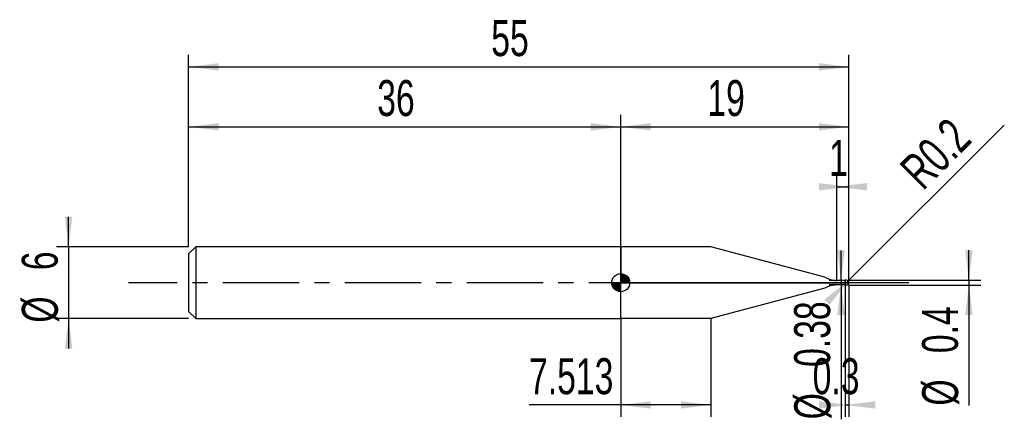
# Model space of a CAD drawing. Extents: x -14.1 to 67.9, y -11.4 to 21.9.
import ezdxf
from ezdxf.enums import TextEntityAlignment as Align

# ---------------------------------------------------------------- set-up
doc = ezdxf.new("R2010")
doc.units = 0
doc.linetypes.add('CENTER', pattern=[10.16, 6.35, -1.27, 1.27, -1.27])
doc.layers.get('0').update_dxf_attribs({"linetype": 'CONTINUOUS'})
for name, color, linetype in [('1', 4, 'CONTINUOUS'), ('2', 7, 'CONTINUOUS'), ('4', 2, 'CENTER'), ('CUT', 1, 'CONTINUOUS'), ('NOCUT', 7, 'CONTINUOUS'), ('SK1', 4, 'CONTINUOUS'), ('SK2', 7, 'CONTINUOUS'), ('SK4', 2, 'CENTER')]:
    doc.layers.add(name, color=color, linetype=linetype)
doc.dimstyles.new('SLDDIMSTYLE0', dxfattribs={"dimtxt": 3, "dimasz": 2.5, "dimexe": 0, "dimexo": 0.0625, "dimgap": 0.75, "dimtad": 1, "dimrnd": 1e-09, "dimsah": 1, "dimcen": 0.09, "dimazin": 3, "dimtfac": 1, "dimtofl": 0, "dimtmove": 0, "dimatfit": 3})
doc.dimstyles.new('SLDDIMSTYLE1', dxfattribs={"dimtxt": 3, "dimasz": 2.5, "dimexe": 0, "dimexo": 0.0625, "dimgap": 0.75, "dimtad": 1, "dimrnd": 1e-09, "dimsah": 1, "dimcen": 0.09, "dimazin": 3, "dimtfac": 1, "dimtmove": 0, "dimatfit": 3})
doc.dimstyles.new('SLDDIMSTYLE2', dxfattribs={"dimtxt": 3, "dimasz": 2.5, "dimexe": 0, "dimexo": 0.0625, "dimgap": 0.75, "dimtad": 1, "dimrnd": 1e-09, "dimzin": 12, "dimsah": 1, "dimcen": 0.09, "dimazin": 3, "dimtfac": 1, "dimtofl": 0, "dimtmove": 0, "dimatfit": 3})
doc.dimstyles.new('SLDDIMSTYLE3', dxfattribs={"dimtxt": 3, "dimasz": 2.5, "dimexe": 0, "dimexo": 0.0625, "dimgap": 0.75, "dimtad": 1, "dimrnd": 1e-09, "dimsah": 1, "dimcen": 0, "dimazin": 3, "dimtfac": 1, "dimtofl": 0, "dimtmove": 0, "dimatfit": 3})
doc.dimstyles.new('SLDDIMSTYLE4', dxfattribs={"dimtxt": 3, "dimasz": 2.5, "dimexe": 0, "dimexo": 0.0625, "dimgap": 0.75, "dimtad": 1, "dimrnd": 1e-09, "dimzin": 12, "dimsah": 1, "dimcen": 0.09, "dimazin": 3, "dimtfac": 1, "dimtmove": 0, "dimatfit": 3})

# ---------------------------------------------------------------- blocks, each defined once
blk = doc.blocks.new('_D')
at = {"layer": '2'}
for p, q in [((54.7, -0.2), (54.7, -11.2)), ((55, -0.2), (55, -11.2)), ((54.7, -10.2), (55, -10.2))]:
    blk.add_line(p, q, dxfattribs=at)
for points in [[(55, -10.2), (52.5, -9.89), (52.5, -10.51)], [(54.7, -10.2), (57.2, -10.51), (57.2, -9.89)]]:
    blk.add_solid(points, dxfattribs=at)
at = {"layer": '2', "width": 0.7}
blk.add_text('0.3', height=3, dxfattribs=at).set_placement((51.985, -10.2), align=Align.BOTTOM_LEFT)
blk = doc.blocks.new('_D_1')
at = {"layer": '2'}
for p, q in [((65, 0.2), (65, 2.7)), ((55, 0.2), (66, 0.2)), ((65, 0.2), (65, -0.2)), ((55, -0.2), (66, -0.2)), ((65, -0.2), (65, -10.252))]:
    blk.add_line(p, q, dxfattribs=at)
for points in [[(65, 0.2), (65.31, 2.7), (64.69, 2.7)], [(65, -0.2), (64.69, -2.7), (65.31, -2.7)]]:
    blk.add_solid(points, dxfattribs=at)
at = {"layer": '2', "width": 0.7}
for s, p in [('0.4', (64.992, -5.878)), ('%%c', (65, -10.252))]:
    blk.add_text(s, height=3, rotation=90, dxfattribs=at).set_placement(p, align=Align.BOTTOM_LEFT)
blk = doc.blocks.new('_D_2')
at = {"layer": '2'}
for p, q in [((36, -3), (36, -11.2)), ((43.513, -3), (43.513, -11.2)), ((36, -10.2), (28.357, -10.2)), ((43.513, -10.2), (36, -10.2))]:
    blk.add_line(p, q, dxfattribs=at)
for points in [[(36, -10.2), (38.5, -10.51), (38.5, -9.89)], [(43.513, -10.2), (41.013, -9.89), (41.013, -10.51)]]:
    blk.add_solid(points, dxfattribs=at)
at = {"layer": '2', "width": 0.7}
blk.add_text('7.513', height=3, dxfattribs=at).set_placement((28.357, -10.2), align=Align.BOTTOM_LEFT)
blk = doc.blocks.new('_D_3')
at = {"layer": '2'}
for p, q in [((54, 0.19), (54, 9)), ((55, 0.19), (55, 9)), ((54, 8), (55, 8))]:
    blk.add_line(p, q, dxfattribs=at)
for points in [[(55, 8), (52.5, 8.31), (52.5, 7.69)], [(54, 8), (56.5, 7.69), (56.5, 8.31)]]:
    blk.add_solid(points, dxfattribs=at)
at = {"layer": '2', "width": 0.7}
blk.add_text('1', height=3, dxfattribs=at).set_placement((53.354, 8), align=Align.BOTTOM_LEFT)
blk = doc.blocks.new('_D_4')
at = {"layer": '2'}
for p, q in [((54.35, 0.19), (54.35, 2.69)), ((54.7, 0.19), (53.35, 0.19)), ((54.35, 0.19), (54.35, -0.19)), ((54.7, -0.19), (53.35, -0.19)), ((54.35, -0.19), (54.35, -11.397))]:
    blk.add_line(p, q, dxfattribs=at)
for points in [[(54.35, 0.19), (54.66, 2.69), (54.04, 2.69)], [(54.35, -0.19), (54.04, -2.69), (54.66, -2.69)]]:
    blk.add_solid(points, dxfattribs=at)
at = {"layer": '2', "width": 0.7}
for s, p in [('0.38', (54.342, -7.023)), ('%%c', (54.35, -11.397))]:
    blk.add_text(s, height=3, rotation=90, dxfattribs=at).set_placement(p, align=Align.BOTTOM_LEFT)
blk = doc.blocks.new('_D_5')
at = {"layer": '2'}
for q in [(67.95, 13.15), (54.8, 0)]:
    blk.add_line((54.941, 0.141), q, dxfattribs=at)
blk.add_solid([(54.941, 0.141), (52.954, -1.407), (53.393, -1.846)], dxfattribs=at)
at = {"layer": '2', "width": 0.7}
blk.add_text('R0.2', height=3, rotation=45, dxfattribs=at).set_placement((61.815, 6.975), align=Align.BOTTOM_LEFT)
blk = doc.blocks.new('_D_6')
at = {"layer": 'SK2'}
for p, q in [((0, 3), (0, 19)), ((55, 3), (55, 19)), ((0, 18), (55, 18))]:
    blk.add_line(p, q, dxfattribs=at)
for points in [[(0, 18), (2.5, 17.69), (2.5, 18.31)], [(55, 18), (52.5, 18.31), (52.5, 17.69)]]:
    blk.add_solid(points, dxfattribs=at)
at = {"layer": 'SK2', "width": 0.7}
blk.add_text('55', height=3, dxfattribs=at).set_placement((25.208, 18), align=Align.BOTTOM_LEFT)
blk = doc.blocks.new('_D_7')
at = {"layer": 'SK2'}
for p, q in [((0, 3), (0, 14)), ((36, 3), (36, 14)), ((0, 13), (36, 13))]:
    blk.add_line(p, q, dxfattribs=at)
for points in [[(0, 13), (2.5, 12.69), (2.5, 13.31)], [(36, 13), (33.5, 13.31), (33.5, 12.69)]]:
    blk.add_solid(points, dxfattribs=at)
at = {"layer": 'SK2', "width": 0.7}
blk.add_text('36', height=3, dxfattribs=at).set_placement((15.708, 13), align=Align.BOTTOM_LEFT)
blk = doc.blocks.new('_D_8')
at = {"layer": 'SK2'}
for p, q in [((36, 0), (36, 14)), ((55, 0), (55, 14)), ((36, 13), (55, 13))]:
    blk.add_line(p, q, dxfattribs=at)
for points in [[(36, 13), (38.5, 12.69), (38.5, 13.31)], [(55, 13), (52.5, 13.31), (52.5, 12.69)]]:
    blk.add_solid(points, dxfattribs=at)
at = {"layer": 'SK2', "width": 0.7}
blk.add_text('19', height=3, dxfattribs=at).set_placement((43.208, 13), align=Align.BOTTOM_LEFT)
blk = doc.blocks.new('_D_9')
at = {"layer": 'SK2'}
for p, q in [((-10, 3), (-10, 5.5)), ((0, 3), (-11, 3)), ((-10, 3), (-10, -3)), ((0, -3), (-11, -3)), ((-10, -3), (-10, -5.5))]:
    blk.add_line(p, q, dxfattribs=at)
for points in [[(-10, 3), (-9.69, 5.5), (-10.31, 5.5)], [(-10, -3), (-10.31, -5.5), (-9.69, -5.5)]]:
    blk.add_solid(points, dxfattribs=at)
at = {"layer": 'SK2', "width": 0.7}
for s, p in [('6', (-10.008, 1.041)), ('%%c', (-10, -3.333))]:
    blk.add_text(s, height=3, rotation=90, dxfattribs=at).set_placement(p, align=Align.BOTTOM_LEFT)
blk = doc.blocks.new('*U12')
at = {"color": 0, "linetype": 'CONTINUOUS'}
for points in [[(0, 0), (0, 0.75), (0.146, 0)], [(0.146, 0), (0, 0.75), (0.146, 0.736)], [(0.146, 0), (0.146, 0.736), (0.287, 0)], [(0.287, 0), (0.146, 0.736), (0.287, 0.693)], [(0.287, 0), (0.287, 0.693), (0.417, 0)], [(0.417, 0), (0.287, 0.693), (0.417, 0.624)], [(0.417, 0), (0.417, 0.624), (0.53, 0)], [(0.53, 0), (0.417, 0.624), (0.53, 0.53)], [(0.53, 0), (0.53, 0.53), (0.624, 0)], [(0.624, 0), (0.53, 0.53), (0.624, 0.417)], [(0.624, 0), (0.624, 0.417), (0.693, 0)], [(0.693, 0), (0.624, 0.417), (0.693, 0.287)], [(0.693, 0), (0.693, 0.287), (0.736, 0)], [(0.736, 0), (0.693, 0.287), (0.736, 0.146)], [(0.736, 0), (0.736, 0.146), (0.75, 0)]]:
    blk.add_solid(points, dxfattribs=at)
blk = doc.blocks.new('*U13')
at = {"color": 0, "linetype": 'CONTINUOUS'}
for points in [[(-0.739, -0.13), (-0.75, 0), (-0.739, 0)], [(-0.739, -0.13), (-0.739, 0), (-0.705, -0.257)], [(-0.705, -0.257), (-0.739, 0), (-0.705, 0)], [(-0.705, -0.257), (-0.705, 0), (-0.65, -0.375)], [(-0.65, -0.375), (-0.705, 0), (-0.65, 0)], [(-0.65, -0.375), (-0.65, 0), (-0.575, -0.482)], [(-0.575, -0.482), (-0.65, 0), (-0.575, 0)], [(-0.575, -0.482), (-0.575, 0), (-0.482, -0.575)], [(-0.482, -0.575), (-0.575, 0), (-0.482, 0)], [(-0.482, -0.575), (-0.482, 0), (-0.375, -0.65)], [(-0.375, -0.65), (-0.482, 0), (-0.375, 0)], [(-0.375, -0.65), (-0.375, 0), (-0.257, -0.705)], [(-0.257, -0.705), (-0.375, 0), (-0.257, 0)], [(-0.257, -0.705), (-0.257, 0), (-0.13, -0.739)], [(-0.13, -0.739), (-0.257, 0), (-0.13, 0)], [(-0.13, -0.739), (-0.13, 0), (0, -0.75)], [(0, -0.75), (-0.13, 0), (0, 0)]]:
    blk.add_solid(points, dxfattribs=at)
blk = doc.blocks.new('SW_DOWELSYMBOL_0')
at = {"layer": 'SK1', "color": 0}
blk.add_circle((0, 0), 0.75, dxfattribs=at)
at = {"color": 0, "linetype": 'CONTINUOUS'}
for name in ['*U13', '*U12']:
    blk.add_blockref(name, (0, 0), dxfattribs=at)

msp = doc.modelspace()

# ---------------------------------------------------------------- linework, layer by layer
at = {"layer": '1'}
for p, q in [((43.513, 3), (36, 3)), ((36, 3), (36, 0)), ((53, 0.458), (43.513, 3)), ((36, -3), (36, 0)), ((54.643, 0.19), (54, 0.19)), ((54.7, 0.2), (54.643, 0.19)), ((54.8, 0.2), (54.7, 0.2)), ((54.7, 0.2), (54.7, 0)), ((54.7, 0), (54.7, 0.2)), ((54.7, -0.2), (54.7, 0)), ((54.7, 0), (54.7, -0.2)), ((53, -0.458), (43.513, -3)), ((54.643, -0.19), (54, -0.19)), ((54.7, -0.2), (54.643, -0.19)), ((54.8, -0.2), (54.7, -0.2)), ((43.513, -3), (36, -3))]:
    msp.add_line(p, q, dxfattribs=at)
for centre, radius, start, end in [((54, 2.19), 2, 240, 270), ((54.8, 0), 0.2, 0, 90), ((54.8, 0), 0.2, 270, 0), ((54, -2.19), 2, 90, 120)]:
    msp.add_arc(centre, radius, start, end, dxfattribs=at)
at = {"layer": '4'}
msp.add_line((55, 0), (36, 0), dxfattribs=at)
at = {"layer": 'CUT'}
for p, q in [((54.8, 0.2), (54.7, 0.2)), ((54.7, 0.2), (54.7, 0)), ((54.7, 0), (55, 0))]:
    msp.add_line(p, q, dxfattribs=at)
msp.add_arc((54.8, 0), 0.2, 0, 90, dxfattribs=at)
at = {"layer": 'NOCUT'}
for p, q in [((43.513, 3), (36, 3)), ((36, 3), (36, 0)), ((53, 0.458), (43.513, 3)), ((36, 0), (54.7, 0)), ((54.643, 0.19), (54, 0.19)), ((54.7, 0.2), (54.643, 0.19)), ((54.7, 0), (54.7, 0.2))]:
    msp.add_line(p, q, dxfattribs=at)
msp.add_arc((54, 2.19), 2, 240, 270, dxfattribs=at)
at = {"layer": 'SK1'}
for p, q in [((0.6, 3), (0, 2.4)), ((36, 3), (0.6, 3)), ((0.6, 3), (0.6, -3)), ((0, 2.4), (0, 0)), ((0, 0), (0, -2.4)), ((0, -2.4), (0.6, -3)), ((0.6, -3), (36, -3))]:
    msp.add_line(p, q, dxfattribs=at)
msp.add_circle((36, 0), 0.75, dxfattribs=at)
at = {"layer": 'SK4'}
msp.add_line((60, 0), (-5, 0), dxfattribs=at)

# ---------------------------------------------------------------- block references
at = {"layer": 'SK1'}
msp.add_blockref('SW_DOWELSYMBOL_0', (36, 0), dxfattribs=at)

# ---------------------------------------------------------------- texts
at = {"layer": 'SK2', "width": 0.7}
msp.add_text('AP1', height=0.05, dxfattribs=at).set_placement((36, -0.018), align=Align.BOTTOM_LEFT)

# ---------------------------------------------------------------- dimensions: what is measured, and where the dimension line sits
at = {"layer": '2'}
dim = msp.add_radius_dim(center=(54.8, 0), mpoint=(54.941, 0.141), dimstyle='SLDDIMSTYLE3', dxfattribs=at)
dim.commit()
dim.dimension.update_dxf_attribs({"geometry": '_D_5', "text_midpoint": (65, 10.2), "dimtype": 164})
for base, p1, p2, dimstyle, picture, middle in [((55, 8), (54, 0.19), (55, 0.19), 'SLDDIMSTYLE2', '_D_3', (54.5, 8)), ((55, -10.2), (54.7, -0.2), (55, -0.2), 'SLDDIMSTYLE0', '_D', (54.85, -10.2)), ((36, -10.2), (43.513, -3), (36, -3), 'SLDDIMSTYLE2', '_D_2', (33.513, -10.2))]:
    dim = msp.add_linear_dim(base=base, p1=p1, p2=p2, dimstyle=dimstyle, dxfattribs=at)
    dim.commit()
    dim.dimension.update_dxf_attribs({"geometry": picture, "text_midpoint": middle, "dimtype": 160})
for base, p1, p2, picture, middle in [((54.35, -0.19), (54.7, 0.19), (54.7, -0.19), '_D_4', (54.35, -5.2)), ((65, -0.2), (55, 0.2), (55, -0.2), '_D_1', (65, -5.2))]:
    dim = msp.add_linear_dim(base=base, p1=p1, p2=p2, angle=90, text='%%c<>', dimstyle='SLDDIMSTYLE1', dxfattribs=at)
    dim.commit()
    dim.dimension.update_dxf_attribs({"geometry": picture, "text_midpoint": middle, "dimtype": 160})
at = {"layer": 'SK2'}
for base, p1, p2, picture, middle in [((55, 18), (0, 3), (55, 3), '_D_6', (27.5, 18)), ((36, 13), (0, 3), (36, 3), '_D_7', (18, 13)), ((55, 13), (36, 0), (55, 0), '_D_8', (45.5, 13))]:
    dim = msp.add_linear_dim(base=base, p1=p1, p2=p2, dimstyle='SLDDIMSTYLE2', dxfattribs=at)
    dim.commit()
    dim.dimension.update_dxf_attribs({"geometry": picture, "text_midpoint": middle, "dimtype": 160})
dim = msp.add_linear_dim(base=(-10, -3), p1=(0, 3), p2=(0, -3), angle=90, text='%%c<>', dimstyle='SLDDIMSTYLE4', dxfattribs=at)
dim.commit()
dim.dimension.update_dxf_attribs({"geometry": '_D_9', "text_midpoint": (-10, 0), "dimtype": 160})

doc.saveas('drawing.dxf')
